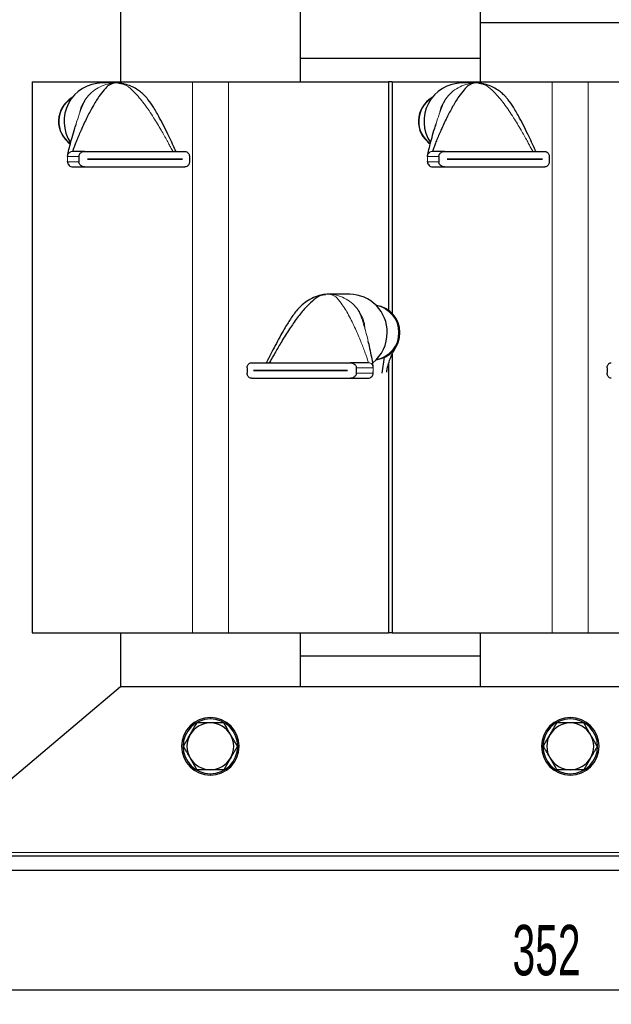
# Model space of a CAD drawing. Header units: millimetres. Extents: x 5 to 418, y 2 to 292.
# Tile 6 of 20: x 59 to 100, y 178 to 246. Entities that reach past the tile are written whole.
import ezdxf

# ---------------------------------------------------------------- set-up
doc = ezdxf.new("R2010")
doc.units = ezdxf.units.MM
doc.layers.add('SLD-0', color=7, linetype='Continuous')
doc.styles.add('SLDTEXTSTYLE0', font='TXT', dxfattribs={"width": 0.605})
doc.dimstyles.new('SLDDIMSTYLE0', dxfattribs={"dimtxt": 3.5, "dimasz": 3.302, "dimexe": 0, "dimexo": 0.0625, "dimgap": 0.875, "dimtad": 1, "dimlfac": 4, "dimrnd": 1e-09, "dimzin": 12, "dimdsep": 46, "dimtxsty": 'SLDTEXTSTYLE0', "dimsah": 1, "dimcen": 0.09, "dimadec": 0, "dimazin": 3, "dimtfac": 1, "dimtofl": 0, "dimtmove": 0, "dimatfit": 3, "dimfxl": 1, "dimfrac": 2, "dimtolj": 1, "dimtzin": 12, "dimarcsym": 0})

# ---------------------------------------------------------------- blocks, each defined once
blk = doc.blocks.new('_D')
at = {"layer": 'SLD-0'}
for p, q in [((141.307, 187.993), (141.307, 177.711)), ((53.307, 186.993), (53.307, 177.711)), ((53.307, 178.711), (141.307, 178.711))]:
    blk.add_line(p, q, dxfattribs=at)
for points in [[(53.307, 178.711), (56.609, 178.203), (56.609, 179.219)], [(141.307, 178.711), (138.005, 179.219), (138.005, 178.203)]]:
    blk.add_solid(points, dxfattribs=at)
at = {"layer": 'SLD-0', "insert": (93.297, 183.223), "char_height": 3.5, "attachment_point": 1, "style": 'SLDTEXTSTYLE0'}
blk.add_mtext('352', dxfattribs=at)

msp = doc.modelspace()

# ---------------------------------------------------------------- linework, layer by layer
at = {"color": 7, "linetype": 'Continuous', "lineweight": 25}
for p, q in [((66.0571, 253.8683), (66.0571, 241.7433)), ((78.5571, 241.7433), (78.5571, 253.8683)), ((91.0571, 253.3683), (91.0571, 245.8683)), ((91.0571, 245.8683), (128.5571, 245.8683)), ((91.0571, 245.8683), (91.0571, 241.7433)), ((91.0571, 243.3683), (78.5571, 243.3683)), ((59.9321, 241.7433), (59.9321, 203.4933)), ((59.9321, 241.7433), (71.0571, 241.7433)), ((65.793, 241.6634), (64.784, 241.6634)), ((66.1023, 241.6364), (65.7901, 241.6634)), ((65.9585, 241.6581), (66.2219, 241.6117)), ((71.0571, 241.7433), (73.5571, 241.7433)), ((73.5571, 241.7433), (84.6821, 241.7433)), ((84.6821, 241.7433), (84.6821, 225.8824)), ((84.9321, 241.7433), (84.6821, 241.7433)), ((84.9321, 241.7433), (84.9321, 225.6694)), ((84.9321, 241.7433), (96.0571, 241.7433)), ((90.793, 241.6634), (89.784, 241.6634)), ((91.1023, 241.6364), (90.7901, 241.6634)), ((90.9585, 241.6581), (91.2219, 241.6117)), ((96.0571, 241.7433), (98.5571, 241.7433)), ((98.5571, 241.7433), (109.6821, 241.7433)), ((62.9738, 238.7935), (62.9328, 238.6715)), ((87.9738, 238.7935), (87.9328, 238.6715)), ((62.3597, 237.6152), (62.4891, 237.4698)), ((87.3597, 237.6152), (87.4891, 237.4698)), ((63.5689, 236.9134), (62.7455, 236.9134)), ((63.1775, 236.5551), (63.1775, 236.1967)), ((63.5689, 236.9134), (70.5338, 236.9134)), ((70.852, 236.5551), (70.852, 236.1967)), ((88.5689, 236.9134), (87.7455, 236.9134)), ((88.1775, 236.5551), (88.1775, 236.1967)), ((88.5689, 236.9134), (95.5338, 236.9134)), ((95.852, 236.5551), (95.852, 236.1967)), ((62.7455, 235.8384), (63.5689, 235.8384)), ((63.5689, 235.8384), (70.5338, 235.8384)), ((63.7627, 236.3747), (63.7627, 236.3772)), ((63.7627, 236.3772), (70.3727, 236.3772)), ((70.3727, 236.3747), (63.7627, 236.3747)), ((70.3727, 236.3772), (70.3727, 236.3747)), ((87.7455, 235.8384), (88.5689, 235.8384)), ((88.5689, 235.8384), (95.5338, 235.8384)), ((88.7627, 236.3747), (88.7627, 236.3772)), ((88.7627, 236.3772), (95.3727, 236.3772)), ((95.3727, 236.3747), (88.7627, 236.3747)), ((95.3727, 236.3772), (95.3727, 236.3747)), ((79.9602, 226.929), (80.3146, 226.9922)), ((80.48, 226.9974), (80.1627, 226.97)), ((81.9855, 226.9974), (80.4781, 226.9974)), ((84.9321, 222.8297), (84.9321, 203.4933)), ((75.1584, 222.2474), (82.038, 222.2474)), ((83.2682, 222.2474), (82.038, 222.2474)), ((84.2461, 221.5153), (84.4017, 222.622)), ((84.6821, 222.1589), (84.6821, 203.4933)), ((74.8626, 221.8891), (74.8626, 221.5308)), ((75.3092, 221.7087), (75.3092, 221.7112)), ((75.3092, 221.7112), (81.8384, 221.7112)), ((81.8384, 221.7087), (75.3092, 221.7087)), ((81.8384, 221.7112), (81.8384, 221.7087)), ((82.4432, 221.8891), (82.4432, 221.5308)), ((83.6216, 221.5789), (83.6187, 221.6456)), ((99.8626, 221.8891), (99.8626, 221.5308)), ((75.1584, 221.1724), (82.038, 221.1724)), ((82.038, 221.1724), (83.2682, 221.1724)), ((59.9321, 203.4933), (71.0571, 203.4933)), ((66.0571, 203.4933), (66.0571, 199.7433)), ((71.0571, 203.4933), (73.5571, 203.4933)), ((73.5571, 203.4933), (84.6821, 203.4933)), ((78.5571, 199.7433), (78.5571, 203.4933)), ((84.9321, 203.4933), (84.6821, 203.4933)), ((84.9321, 203.4933), (96.0571, 203.4933)), ((91.0571, 203.4933), (91.0571, 199.7433)), ((96.0571, 203.4933), (98.5571, 203.4933)), ((98.5571, 203.4933), (109.6821, 203.4933)), ((91.0571, 201.8683), (78.5571, 201.8683)), ((66.0571, 199.7433), (53.3071, 188.9933)), ((128.5571, 199.7433), (66.0571, 199.7433)), ((70.8999, 194.8058), (71.369, 193.9933)), ((73.7144, 194.8058), (73.2453, 193.9933)), ((95.8999, 194.8058), (96.369, 193.9933)), ((98.7144, 194.8058), (98.2453, 193.9933)), ((141.3071, 187.9933), (53.3071, 187.9933)), ((141.3071, 186.9933), (53.3071, 186.9933))]:
    msp.add_line(p, q, dxfattribs=at)
at = {"color": 7, "linetype": 'Continuous', "lineweight": 18}
for p, q in [((71.0571, 241.7433), (71.0571, 203.4933)), ((73.5571, 241.7433), (73.5571, 203.4933)), ((96.0571, 241.7433), (96.0571, 203.4933)), ((98.5571, 241.7433), (98.5571, 203.4933)), ((63.5707, 240.4337), (63.6599, 240.5659)), ((88.5707, 240.4337), (88.6599, 240.5659)), ((62.4099, 236.6718), (62.3906, 236.5551)), ((62.3906, 236.5551), (63.1775, 236.5551)), ((62.3906, 236.5551), (62.3906, 236.1967)), ((87.4099, 236.6718), (87.3906, 236.5551)), ((87.3906, 236.5551), (88.1775, 236.5551)), ((87.3906, 236.5551), (87.3906, 236.1967)), ((63.1775, 236.1967), (62.3906, 236.1967)), ((69.5329, 236.3747), (69.5329, 236.3772)), ((88.1775, 236.1967), (87.3906, 236.1967)), ((94.5329, 236.3747), (94.5329, 236.3772)), ((82.5851, 225.8999), (82.6732, 225.7678)), ((76.5638, 221.7112), (76.5638, 221.7087)), ((82.4432, 221.8891), (83.6187, 221.8891)), ((83.6187, 221.5308), (82.4432, 221.5308)), ((83.6187, 221.8891), (83.5996, 222.0058)), ((83.6187, 221.5308), (83.6187, 221.8891)), ((72.3071, 197.5183), (72.3071, 197.6183)), ((97.3071, 197.5183), (97.3071, 197.6183)), ((72.3071, 193.7183), (72.3071, 193.6183)), ((97.3071, 193.7183), (97.3071, 193.6183)), ((141.3071, 188.2433), (53.3071, 188.2433))]:
    msp.add_line(p, q, dxfattribs=at)
at = {"color": 7, "linetype": 'Continuous', "lineweight": 25}
for centre, radius, start, end in [((64.8069, 239.0003), 2.6632, 90.492303, 213.553873), ((65.793, 239.0524), 2.611, 86.364672, 89.993108), ((89.8069, 239.0003), 2.6632, 90.492303, 213.553873), ((90.793, 239.0524), 2.611, 86.364672, 89.993108), ((63.6596, 239.0009), 1.9, 119.904225, 235.276416), ((88.6596, 239.0009), 1.9, 119.904225, 235.276416), ((80.4781, 224.4498), 2.5476, 90.028242, 93.680306), ((81.9591, 224.3667), 2.6309, 359.308117, 89.426053), ((83.5796, 224.3349), 1.9, 0, 82.5591), ((81.9051, 224.3279), 2.6847, 309.024821, 0.150827), ((83.5796, 224.3349), 1.9, 277.4409, 0), ((72.3071, 195.6183), 2, 90, 270), ((72.3071, 195.6183), 1.9, 90, 270), ((72.3071, 195.6183), 2, 270, 90), ((72.3071, 195.6183), 1.9, 270, 90), ((97.3071, 195.6183), 2, 90, 270), ((97.3071, 195.6183), 1.9, 90, 270), ((97.3071, 195.6183), 2, 270, 90), ((97.3071, 195.6183), 1.9, 270, 90), ((72.3071, 195.6183), 1.625, 90, 150), ((72.3071, 195.6183), 1.625, 30, 90), ((97.3071, 195.6183), 1.625, 90, 150), ((97.3071, 195.6183), 1.625, 30, 90), ((72.3071, 195.6183), 1.625, 150, 210), ((72.3071, 195.6183), 1.625, 330, 30), ((97.3071, 195.6183), 1.625, 150, 210), ((97.3071, 195.6183), 1.625, 330, 30), ((72.3071, 195.6183), 1.625, 210, 270), ((72.3071, 195.6183), 1.625, 270, 330), ((97.3071, 195.6183), 1.625, 210, 270), ((97.3071, 195.6183), 1.625, 270, 330)]:
    msp.add_arc(centre, radius, start, end, dxfattribs=at)
at = {"color": 7, "linetype": 'Continuous', "lineweight": 18}
for centre, radius, start, end in [((65.793, 239.0524), 2.611, 89.993155, 93.635336), ((90.793, 239.0524), 2.611, 89.993155, 93.635336), ((63.7102, 239.0007), 1.9089, 122.545979, 233.837939), ((88.7102, 239.0007), 1.9089, 122.545979, 233.837939), ((80.4781, 224.4498), 2.5476, 86.319684, 90.028121), ((83.5004, 224.3551), 1.8832, 359.386277, 79.727368), ((83.494, 224.3201), 1.8896, 280.436733, 0.449622)]:
    msp.add_arc(centre, radius, start, end, dxfattribs=at)
at = {"color": 7, "linetype": 'Continuous', "lineweight": 25}
for points, knots in [([(65.6274, 241.6581), (65.512, 241.6232), (65.2588, 241.5464), (64.9048, 241.1816), (64.5196, 240.6753), (64.1221, 240.017), (63.7129, 239.2359), (63.3398, 238.436), (63.0663, 237.7923), (62.8972, 237.3642), (62.8121, 237.136), (62.7625, 236.9922), (62.7454, 236.9303), (62.7436, 236.9152), (62.7449, 236.914), (62.7455, 236.9134)], [0, 0, 0, 0, 0.0781591, 0.1714186, 0.2791858, 0.4190541, 0.5640356, 0.7218879, 0.857226, 0.9114767, 0.9541996, 0.9837127, 0.9942303, 0.9973255, 1, 1, 1, 1]), ([(69.9369, 236.8686), (69.9377, 236.8691), (69.9395, 236.8703), (69.9377, 236.877), (69.9145, 236.9272), (69.8288, 237.1073), (69.664, 237.4651), (69.4156, 237.9893), (69.1186, 238.596), (68.7699, 239.2684), (68.405, 239.9127), (68.0809, 240.3933), (67.8532, 240.6688), (67.6876, 240.8476), (67.463, 241.0493), (67.1547, 241.2626), (66.7839, 241.4545), (66.4196, 241.5761), (66.1847, 241.6208), (66.1024, 241.6364)], [0, 0, 0, 0, 0.0023175, 0.0051194, 0.0076741, 0.0350074, 0.1079917, 0.2079521, 0.3208319, 0.4391741, 0.577115, 0.6789515, 0.7069919, 0.7359101, 0.7848241, 0.8361678, 0.8967024, 0.9638252, 1, 1, 1, 1]), ([(90.6274, 241.6581), (90.512, 241.6232), (90.2588, 241.5464), (89.9048, 241.1816), (89.5196, 240.6753), (89.1221, 240.017), (88.7129, 239.2359), (88.3398, 238.436), (88.0663, 237.7923), (87.8972, 237.3642), (87.8121, 237.136), (87.7625, 236.9922), (87.7454, 236.9303), (87.7436, 236.9152), (87.7449, 236.914), (87.7455, 236.9134)], [0, 0, 0, 0, 0.0781591, 0.1714186, 0.2791858, 0.4190541, 0.5640356, 0.7218879, 0.857226, 0.9114767, 0.9541996, 0.9837127, 0.9942303, 0.9973255, 1, 1, 1, 1]), ([(94.9369, 236.8686), (94.9377, 236.8691), (94.9395, 236.8703), (94.9377, 236.877), (94.9145, 236.9272), (94.8288, 237.1073), (94.664, 237.4651), (94.4156, 237.9893), (94.1186, 238.596), (93.7699, 239.2684), (93.405, 239.9127), (93.0809, 240.3933), (92.8532, 240.6688), (92.6876, 240.8476), (92.463, 241.0493), (92.1547, 241.2626), (91.7839, 241.4545), (91.4196, 241.5761), (91.1847, 241.6208), (91.1024, 241.6364)], [0, 0, 0, 0, 0.00231748, 0.0051194, 0.00767409, 0.0350074, 0.10799165, 0.20795213, 0.32083193, 0.43917414, 0.57711505, 0.6789515, 0.70699186, 0.73591012, 0.78482411, 0.8361678, 0.89670242, 0.96382515, 1, 1, 1, 1]), ([(62.3906, 236.5551), (62.3894, 236.5567), (62.3866, 236.5605), (62.3887, 236.5896), (62.4006, 236.668), (62.4502, 236.9045), (62.5522, 237.3233), (62.7078, 237.9027), (62.8382, 238.3707), (62.9247, 238.64), (62.9419, 238.6933)], [0, 0, 0, 0, 0.0132483, 0.0301225, 0.0650229, 0.1528694, 0.3802576, 0.6394875, 0.9286403, 1, 1, 1, 1]), ([(87.3906, 236.5551), (87.3894, 236.5567), (87.3866, 236.5605), (87.3887, 236.5896), (87.4006, 236.668), (87.4502, 236.9045), (87.5522, 237.3233), (87.7078, 237.9027), (87.8382, 238.3707), (87.9247, 238.64), (87.9419, 238.6933)], [0, 0, 0, 0, 0.0132483, 0.0301225, 0.0650229, 0.1528694, 0.3802576, 0.6394875, 0.9286403, 1, 1, 1, 1]), ([(63.1775, 236.5551), (63.1807, 236.5893), (63.187, 236.6577), (63.2352, 236.7498), (63.3087, 236.8295), (63.415, 236.8917), (63.5081, 236.9125), (63.5623, 236.9133), (63.5689, 236.9134)], [0, 0, 0, 0, 0.1625415, 0.324504, 0.4998447, 0.7117953, 0.9647227, 1, 1, 1, 1]), ([(70.5338, 236.9134), (70.5785, 236.9074), (70.6665, 236.8955), (70.7669, 236.8113), (70.8293, 236.7042), (70.8505, 236.6162), (70.8518, 236.5658), (70.852, 236.5551)], [0, 0, 0, 0, 0.2897266, 0.5701644, 0.7589, 0.9488943, 1, 1, 1, 1]), ([(88.1775, 236.5551), (88.1807, 236.5893), (88.187, 236.6577), (88.2352, 236.7498), (88.3087, 236.8295), (88.415, 236.8917), (88.5081, 236.9125), (88.5623, 236.9133), (88.5689, 236.9134)], [0, 0, 0, 0, 0.16254147, 0.32450404, 0.49984471, 0.71179528, 0.96472267, 1, 1, 1, 1]), ([(95.5338, 236.9134), (95.5785, 236.9074), (95.6665, 236.8955), (95.7669, 236.8113), (95.8293, 236.7042), (95.8505, 236.6162), (95.8518, 236.5658), (95.852, 236.5551)], [0, 0, 0, 0, 0.2897266, 0.5701644, 0.7589, 0.9488943, 1, 1, 1, 1]), ([(62.3906, 236.1967), (62.3892, 236.198), (62.387, 236.2001), (62.389, 236.2091), (62.3898, 236.2125)], [0, 0, 0, 0, 0.6121971, 1, 1, 1, 1]), ([(62.3888, 236.2094), (62.3898, 236.1874), (62.3919, 236.1432), (62.4063, 236.1014), (62.4135, 236.0804)], [0, 0, 0, 0, 0.4984699, 1, 1, 1, 1]), ([(63.5689, 235.8384), (63.5145, 235.8444), (63.4075, 235.8563), (63.2835, 235.9405), (63.2059, 236.0476), (63.1793, 236.1356), (63.1778, 236.186), (63.1775, 236.1967)], [0, 0, 0, 0, 0.2897266, 0.5701644, 0.7589, 0.9488943, 1, 1, 1, 1]), ([(70.852, 236.1967), (70.8495, 236.1625), (70.8444, 236.0942), (70.8058, 236.0021), (70.7465, 235.9223), (70.6603, 235.8601), (70.5839, 235.8393), (70.5393, 235.8385), (70.5338, 235.8384)], [0, 0, 0, 0, 0.1625415, 0.324504, 0.4998447, 0.7117953, 0.9647227, 1, 1, 1, 1]), ([(87.3906, 236.1967), (87.3892, 236.198), (87.387, 236.2001), (87.389, 236.2091), (87.3898, 236.2125)], [0, 0, 0, 0, 0.61219708, 1, 1, 1, 1]), ([(87.3888, 236.2094), (87.3898, 236.1874), (87.3919, 236.1432), (87.4063, 236.1014), (87.4135, 236.0804)], [0, 0, 0, 0, 0.4984699, 1, 1, 1, 1]), ([(88.5689, 235.8384), (88.5145, 235.8444), (88.4075, 235.8563), (88.2835, 235.9405), (88.2059, 236.0476), (88.1793, 236.1356), (88.1778, 236.186), (88.1775, 236.1967)], [0, 0, 0, 0, 0.28972657, 0.57016437, 0.75890001, 0.94889426, 1, 1, 1, 1]), ([(95.852, 236.1967), (95.8495, 236.1625), (95.8444, 236.0942), (95.8058, 236.0021), (95.7465, 235.9223), (95.6603, 235.8601), (95.5839, 235.8393), (95.5393, 235.8385), (95.5338, 235.8384)], [0, 0, 0, 0, 0.1625415, 0.324504, 0.4998447, 0.7117953, 0.9647227, 1, 1, 1, 1]), ([(80.163, 226.9701), (80.0983, 226.9581), (79.96, 226.9325), (79.6374, 226.843), (79.222, 226.6659), (78.7833, 226.3571), (78.3315, 225.9251), (77.9045, 225.3487), (77.5336, 224.7447), (77.1965, 224.1564), (76.8882, 223.5865), (76.6196, 223.0699), (76.414, 222.6672), (76.2859, 222.416), (76.2151, 222.2805), (76.1856, 222.2249), (76.1823, 222.2161), (76.1817, 222.2119), (76.1837, 222.2116), (76.1841, 222.2115)], [0, 0, 0, 0, 0.0285043, 0.0609213, 0.1446653, 0.2225784, 0.2914733, 0.4152198, 0.5375692, 0.6339772, 0.7406517, 0.84955, 0.9149208, 0.9607216, 0.9901132, 0.9929095, 0.9959159, 0.9993592, 1, 1, 1, 1]), ([(80.3146, 226.9922), (80.1615, 226.9572), (79.8259, 226.8805), (79.3597, 226.5156), (78.8522, 226.0094), (78.3279, 225.351), (77.7847, 224.5699), (77.2832, 223.77), (76.9065, 223.1263), (76.6625, 222.6982), (76.5322, 222.47), (76.4481, 222.3263), (76.4067, 222.2643), (76.3933, 222.2493), (76.3901, 222.248), (76.3886, 222.2474)], [0, 0, 0, 0, 0.0781591, 0.1714186, 0.2791858, 0.4190541, 0.5640356, 0.7218879, 0.857226, 0.9114767, 0.9541996, 0.9837127, 0.9942303, 0.9973255, 1, 1, 1, 1]), ([(83.3823, 223.2609), (83.3461, 223.4299), (83.3085, 223.6054), (83.2713, 223.732), (83.2699, 223.7366)], [0, 0, 0, 0, 0.9632493, 1, 1, 1, 1]), ([(83.6187, 221.8891), (83.6208, 221.8908), (83.6256, 221.8946), (83.6275, 221.9237), (83.6232, 222.002), (83.5905, 222.2385), (83.5118, 222.6574), (83.4356, 223.0323), (83.3869, 223.2389), (83.3841, 223.2507)], [0, 0, 0, 0, 0.0202217, 0.045978, 0.0992488, 0.2333348, 0.5804125, 0.9760925, 1, 1, 1, 1]), ([(84.5572, 221.5936), (84.5691, 221.6725), (84.6042, 221.9062), (84.7148, 222.3155), (84.9169, 222.8315), (85.1163, 223.1896), (85.2218, 223.3792)], [0, 0, 0, 0, 0.129798, 0.3844516, 0.6742141, 1, 1, 1, 1]), ([(74.8626, 221.8891), (74.8649, 221.9233), (74.8697, 221.9917), (74.9054, 222.0838), (74.9603, 222.1635), (75.0404, 222.2257), (75.1116, 222.2465), (75.1533, 222.2473), (75.1584, 222.2474)], [0, 0, 0, 0, 0.1625415, 0.324504, 0.4998447, 0.7117953, 0.9647227, 1, 1, 1, 1]), ([(82.038, 222.2474), (82.0942, 222.2414), (82.2047, 222.2295), (82.3331, 222.1453), (82.4137, 222.0382), (82.4413, 221.9503), (82.4429, 221.8998), (82.4432, 221.8891)], [0, 0, 0, 0, 0.2897266, 0.5701644, 0.7589, 0.9488943, 1, 1, 1, 1]), ([(99.8626, 221.8891), (99.8649, 221.9233), (99.8697, 221.9917), (99.9054, 222.0838), (99.9603, 222.1635), (100.0404, 222.2257), (100.1116, 222.2465), (100.1533, 222.2473), (100.1584, 222.2474)], [0, 0, 0, 0, 0.1625415, 0.324504, 0.4998447, 0.7117953, 0.9647227, 1, 1, 1, 1]), ([(75.1584, 221.1724), (75.1167, 221.1785), (75.0345, 221.1904), (74.9414, 221.2746), (74.8836, 221.3817), (74.864, 221.4696), (74.8628, 221.5201), (74.8626, 221.5308)], [0, 0, 0, 0, 0.2897266, 0.5701644, 0.7589, 0.9488943, 1, 1, 1, 1]), ([(82.4432, 221.5308), (82.4399, 221.4965), (82.4333, 221.4282), (82.3833, 221.3361), (82.307, 221.2564), (82.197, 221.1941), (82.1008, 221.1734), (82.0449, 221.1725), (82.038, 221.1724)], [0, 0, 0, 0, 0.1625415, 0.324504, 0.4998447, 0.7117953, 0.9647227, 1, 1, 1, 1]), ([(83.5933, 221.4003), (83.5947, 221.4028), (83.6083, 221.4279), (83.6203, 221.479), (83.6236, 221.527), (83.6252, 221.5494)], [0, 0, 0, 0, 0.0555146, 0.5584538, 1, 1, 1, 1]), ([(100.1584, 221.1724), (100.1167, 221.1785), (100.0345, 221.1904), (99.9414, 221.2746), (99.8836, 221.3817), (99.864, 221.4696), (99.8628, 221.5201), (99.8626, 221.5308)], [0, 0, 0, 0, 0.28972657, 0.57016437, 0.75890001, 0.94889426, 1, 1, 1, 1]), ([(70.8999, 196.4308), (70.9782, 196.5665), (71.1356, 196.8392), (71.2909, 197.1082), (71.369, 197.2433)], [0, 0, 0, 0, 0.49778063, 1, 1, 1, 1]), ([(72.3071, 197.2433), (72.1887, 197.2433), (71.9512, 197.2433), (71.6383, 197.2433), (71.445, 197.2433), (71.369, 197.2433)], [0, 0, 0, 0, 0.3763533, 0.7548001, 1, 1, 1, 1]), ([(73.2453, 197.2433), (73.2356, 197.2433), (73.0765, 197.2433), (72.7648, 197.2433), (72.4601, 197.2433), (72.3071, 197.2433)], [0, 0, 0, 0, 0.0314549, 0.5139756, 1, 1, 1, 1]), ([(73.7144, 196.4308), (73.6753, 196.4986), (73.518, 196.7711), (73.3623, 197.0407), (73.2453, 197.2433)], [0, 0, 0, 0, 0.24869639, 1, 1, 1, 1]), ([(95.8999, 196.4308), (95.9782, 196.5665), (96.1356, 196.8392), (96.2909, 197.1082), (96.369, 197.2433)], [0, 0, 0, 0, 0.4977806, 1, 1, 1, 1]), ([(97.3071, 197.2433), (97.1887, 197.2433), (96.9512, 197.2433), (96.6383, 197.2433), (96.445, 197.2433), (96.369, 197.2433)], [0, 0, 0, 0, 0.3763533, 0.7548001, 1, 1, 1, 1]), ([(98.2453, 197.2433), (98.2356, 197.2433), (98.0765, 197.2433), (97.7648, 197.2433), (97.4601, 197.2433), (97.3071, 197.2433)], [0, 0, 0, 0, 0.0314549, 0.5139756, 1, 1, 1, 1]), ([(98.7144, 196.4308), (98.6753, 196.4986), (98.518, 196.7711), (98.3623, 197.0407), (98.2453, 197.2433)], [0, 0, 0, 0, 0.2486964, 1, 1, 1, 1]), ([(70.4308, 195.6183), (70.4548, 195.66), (70.5255, 195.7825), (70.6403, 195.9813), (70.7728, 196.2107), (70.8583, 196.3589), (70.8999, 196.4308)], [0, 0, 0, 0, 0.1554145, 0.4562858, 0.7359533, 1, 1, 1, 1]), ([(74.1835, 195.6183), (74.1601, 195.6589), (74.0905, 195.7794), (73.9764, 195.9771), (73.8433, 196.2075), (73.7566, 196.3577), (73.7144, 196.4308)], [0, 0, 0, 0, 0.151417, 0.4489443, 0.7317123, 1, 1, 1, 1]), ([(95.4308, 195.6183), (95.4548, 195.66), (95.5255, 195.7825), (95.6403, 195.9813), (95.7728, 196.2107), (95.8583, 196.3589), (95.8999, 196.4308)], [0, 0, 0, 0, 0.1554145, 0.4562858, 0.7359533, 1, 1, 1, 1]), ([(99.1835, 195.6183), (99.1601, 195.6589), (99.0905, 195.7794), (98.9764, 195.9771), (98.8433, 196.2075), (98.7566, 196.3577), (98.7144, 196.4308)], [0, 0, 0, 0, 0.151417, 0.4489443, 0.7317123, 1, 1, 1, 1]), ([(70.4308, 195.6183), (70.4501, 195.5848), (70.5081, 195.4844), (70.6053, 195.316), (70.7227, 195.1127), (70.821, 194.9424), (70.8801, 194.84), (70.8999, 194.8058)], [0, 0, 0, 0, 0.1247136, 0.3743002, 0.6242131, 0.874503, 1, 1, 1, 1]), ([(74.1835, 195.6183), (74.1642, 195.5848), (74.1062, 195.4844), (74.009, 195.316), (73.8916, 195.1127), (73.7933, 194.9424), (73.7342, 194.84), (73.7144, 194.8058)], [0, 0, 0, 0, 0.1247136, 0.3743002, 0.6242131, 0.874503, 1, 1, 1, 1]), ([(95.4308, 195.6183), (95.4501, 195.5848), (95.5081, 195.4844), (95.6053, 195.316), (95.7227, 195.1127), (95.821, 194.9424), (95.8801, 194.84), (95.8999, 194.8058)], [0, 0, 0, 0, 0.1247136, 0.3743002, 0.6242131, 0.874503, 1, 1, 1, 1]), ([(99.1835, 195.6183), (99.1642, 195.5848), (99.1062, 195.4844), (99.009, 195.316), (98.8916, 195.1127), (98.7933, 194.9424), (98.7342, 194.84), (98.7144, 194.8058)], [0, 0, 0, 0, 0.1247136, 0.3743002, 0.6242131, 0.874503, 1, 1, 1, 1]), ([(72.3071, 193.9933), (72.1887, 193.9933), (71.9512, 193.9933), (71.6383, 193.9933), (71.445, 193.9933), (71.369, 193.9933)], [0, 0, 0, 0, 0.3763533, 0.7548001, 1, 1, 1, 1]), ([(73.2453, 193.9933), (73.2356, 193.9933), (73.0765, 193.9933), (72.7648, 193.9933), (72.4601, 193.9933), (72.3071, 193.9933)], [0, 0, 0, 0, 0.0314549, 0.5139756, 1, 1, 1, 1]), ([(97.3071, 193.9933), (97.1887, 193.9933), (96.9512, 193.9933), (96.6383, 193.9933), (96.445, 193.9933), (96.369, 193.9933)], [0, 0, 0, 0, 0.3763533, 0.7548001, 1, 1, 1, 1]), ([(98.2453, 193.9933), (98.2356, 193.9933), (98.0765, 193.9933), (97.7648, 193.9933), (97.4601, 193.9933), (97.3071, 193.9933)], [0, 0, 0, 0, 0.0314549, 0.5139756, 1, 1, 1, 1])]:
    msp.add_open_spline(points, degree=3, knots=knots, dxfattribs=at)
at = {"color": 7, "linetype": 'Continuous', "lineweight": 18}
for points in [[(63.6599, 240.5659), (63.7835, 240.7166), (64.0306, 241.018), (64.5138, 241.3505), (65.0508, 241.5844), (65.4352, 241.6336), (65.6274, 241.6581)], [(88.6599, 240.5659), (88.7835, 240.7166), (89.0306, 241.018), (89.5138, 241.3505), (90.0508, 241.5844), (90.4352, 241.6336), (90.6274, 241.6581)], [(62.7455, 236.9134), (62.7088, 236.9101), (62.6354, 236.9034), (62.5365, 236.851), (62.4551, 236.7735), (62.425, 236.7057), (62.4099, 236.6718)], [(87.7455, 236.9134), (87.7088, 236.9101), (87.6354, 236.9034), (87.5365, 236.851), (87.4551, 236.7735), (87.425, 236.7057), (87.4099, 236.6718)], [(80.6416, 226.9922), (80.8315, 226.9676), (81.2112, 226.9184), (81.7416, 226.6846), (82.2189, 226.3521), (82.463, 226.0506), (82.5851, 225.8999)], [(83.5996, 222.0058), (83.5847, 222.0397), (83.555, 222.1076), (83.4746, 222.185), (83.3769, 222.2375), (83.3044, 222.2441), (83.2682, 222.2474)]]:
    msp.add_open_spline(points, degree=3, dxfattribs=at)
for points, knots in [([(69.7103, 236.9134), (69.7088, 236.9144), (69.7055, 236.9166), (69.6933, 236.9346), (69.6574, 236.9949), (69.5809, 237.1363), (69.4587, 237.364), (69.2274, 237.7923), (68.8682, 238.4362), (68.3449, 239.3062), (67.736, 240.2132), (67.1071, 240.9637), (66.5231, 241.5041), (66.1335, 241.6104), (65.9585, 241.6581)], [0, 0, 0, 0, 0.0034633, 0.0076788, 0.0163022, 0.0458253, 0.0885627, 0.1428318, 0.2782157, 0.4361215, 0.6202175, 0.7917782, 0.9065179, 1, 1, 1, 1]), ([(94.7103, 236.9134), (94.7088, 236.9144), (94.7055, 236.9166), (94.6933, 236.9346), (94.6574, 236.9949), (94.5809, 237.1363), (94.4587, 237.364), (94.2274, 237.7923), (93.8682, 238.4362), (93.3449, 239.3062), (92.736, 240.2132), (92.1071, 240.9637), (91.5231, 241.5041), (91.1335, 241.6104), (90.9585, 241.6581)], [0, 0, 0, 0, 0.0034633, 0.0076788, 0.0163022, 0.0458253, 0.0885627, 0.1428318, 0.2782157, 0.4361215, 0.6202175, 0.7917782, 0.9065179, 1, 1, 1, 1]), ([(62.9419, 238.6933), (63.0076, 238.9035), (63.1493, 239.3568), (63.375, 239.9985), (63.5722, 240.3911), (63.6599, 240.5659)], [0, 0, 0, 0, 0.3240462, 0.6989848, 1, 1, 1, 1]), ([(63.2389, 239.5833), (63.2453, 239.6384), (63.2808, 239.944), (63.4401, 240.2131), (63.5707, 240.4337)], [0, 0, 0, 0, 0.18007, 1, 1, 1, 1]), ([(87.9419, 238.6933), (88.0076, 238.9035), (88.1493, 239.3568), (88.375, 239.9985), (88.5722, 240.3911), (88.6599, 240.5659)], [0, 0, 0, 0, 0.3240462, 0.6989848, 1, 1, 1, 1]), ([(88.2389, 239.5833), (88.2453, 239.6384), (88.2808, 239.944), (88.4401, 240.2131), (88.5707, 240.4337)], [0, 0, 0, 0, 0.18007, 1, 1, 1, 1]), ([(83.2682, 222.2474), (83.2694, 222.2484), (83.2721, 222.2506), (83.271, 222.2686), (83.2594, 222.329), (83.2181, 222.4704), (83.1436, 222.6981), (82.9922, 223.1264), (82.7439, 223.7702), (82.3719, 224.6402), (81.932, 225.5472), (81.4748, 226.2977), (81.0496, 226.8381), (80.768, 226.9444), (80.6416, 226.9922)], [0, 0, 0, 0, 0.00346332, 0.00767885, 0.01630223, 0.0458253, 0.08856267, 0.14283178, 0.27821568, 0.43612151, 0.62021755, 0.79177822, 0.90651788, 1, 1, 1, 1]), ([(83.3841, 223.2507), (83.3369, 223.4564), (83.229, 223.9269), (83.0383, 224.6377), (82.8337, 225.3326), (82.6617, 225.7251), (82.5851, 225.8999)], [0, 0, 0, 0, 0.2258288, 0.5165259, 0.7846997, 1, 1, 1, 1]), ([(82.6732, 225.7678), (82.795, 225.545), (82.9963, 225.177), (83.032, 224.7596), (83.0461, 224.5949)], [0, 0, 0, 0, 0.6054482, 1, 1, 1, 1]), ([(83.6207, 221.5809), (83.6213, 221.5781), (83.6258, 221.5607), (83.6273, 221.5404), (83.6213, 221.5337), (83.6187, 221.5308)], [0, 0, 0, 0, 0.0955192, 0.6143468, 1, 1, 1, 1])]:
    msp.add_open_spline(points, degree=3, knots=knots, dxfattribs=at)
at = {"color": 7, "linetype": 'Continuous', "lineweight": 25}
for points in [[(62.3906, 236.1967), (62.3959, 236.1498), (62.4066, 236.0559), (62.4887, 235.9374), (62.606, 235.8546), (62.699, 235.8438), (62.7455, 235.8384)], [(87.3906, 236.1967), (87.3959, 236.1498), (87.4066, 236.0559), (87.4887, 235.9374), (87.606, 235.8546), (87.699, 235.8438), (87.7455, 235.8384)], [(83.2682, 221.1724), (83.3141, 221.1778), (83.406, 221.1886), (83.5219, 221.2715), (83.6029, 221.3899), (83.6134, 221.4838), (83.6187, 221.5308)]]:
    msp.add_open_spline(points, degree=3, dxfattribs=at)

# ---------------------------------------------------------------- dimensions: what is measured, and where the dimension line sits
at = {"layer": 'SLD-0'}
dim = msp.add_linear_dim(base=(141.3071, 178.7113), p1=(53.3071, 186.9933), p2=(141.3071, 187.9933), dimstyle='SLDDIMSTYLE0', dxfattribs=at)
dim.commit()
dim.dimension.update_dxf_attribs({"geometry": '_D', "text_midpoint": (97.3071, 178.7113), "dimtype": 160})

doc.saveas('drawing.dxf')
